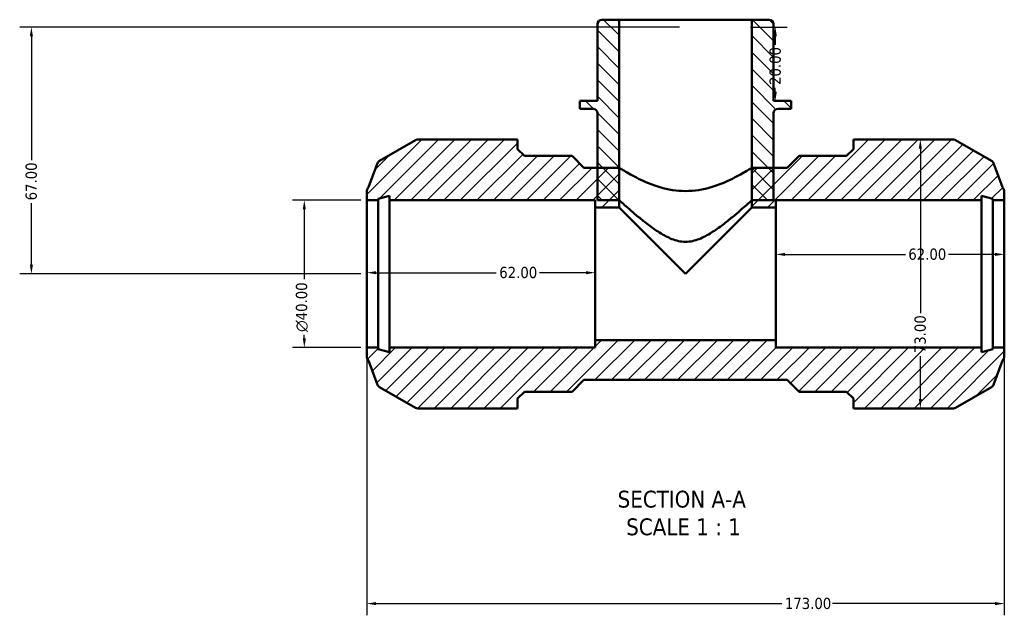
# Model space of a CAD drawing. Header units: millimetres. Extents: x 0 to 905, y -244 to 614.
# Tile 2 of 8: x 243 to 510, y -244 to -82. Entities that reach past the tile are written whole.
import ezdxf

# ---------------------------------------------------------------- set-up
doc = ezdxf.new("R2010")
doc.units = ezdxf.units.MM
for name, color, linetype, lineweight in [('Dimension (ANSI)', 7, 'Continuous', 25), ('Hatch (ANSI)', 7, 'Continuous', 18), ('Symbol (ANSI)', 7, 'Continuous', 25), ('Visible (ANSI)', 7, 'Continuous', 50)]:
    doc.layers.add(name, color=color, linetype=linetype, lineweight=lineweight)
doc.styles.add('Label Text (ANSI)', font='tahoma.ttf')
doc.styles.add('Note Text (ANSI)', font='tahoma.ttf')
doc.dimstyles.new('Default - mm (ANSI)', dxfattribs={"dimtxt": 3.048, "dimasz": 2.5, "dimexe": 3.175, "dimexo": 1.6002, "dimgap": 0.8, "dimtad": 0, "dimtoh": 1, "dimrnd": 1e-08, "dimzin": 4, "dimdsep": 46, "dimtxsty": 'Note Text (ANSI)', "dimcen": 0.09, "dimdle": 10, "dimclrd": 256, "dimclre": 256, "dimclrt": 256, "dimadec": 1, "dimazin": 1, "dimtfac": 1, "dimtofl": 0, "dimtmove": 0, "dimatfit": 3, "dimfxl": 1, "dimtolj": 1, "dimtzin": 4, "dimlwd": -1, "dimlwe": -1, "dimarcsym": 0})

# ---------------------------------------------------------------- blocks, each defined once
blk = doc.blocks.new('*D7')
at = {"layer": 'Defpoints', "color": 0, "transparency": 16777216}
for p in [(337.03, -131.49), (320.09, -171.49), (337.03, -171.49)]:
    blk.add_point(p, dxfattribs=at)
at = {"layer": 'Dimension (ANSI)', "transparency": 16777216}
for p, q in [((335.43, -131.49), (316.91, -131.49)), ((320.09, -133.99), (320.09, -152.9)), ((320.09, -168.99), (320.09, -168.05)), ((335.43, -171.49), (316.91, -171.49))]:
    blk.add_line(p, q, dxfattribs=at)
for points in [[(319.67, -133.99), (320.51, -133.99), (320.09, -131.49)], [(319.67, -168.99), (320.51, -168.99), (320.09, -171.49)]]:
    blk.add_solid(points, dxfattribs=at)
at = {"layer": 'Dimension (ANSI)', "transparency": 16777216, "insert": (317.8, -167.25), "char_height": 3.048, "attachment_point": 1, "rotation": 90, "style": 'Note Text (ANSI)'}
blk.add_mtext('\\A1;\\fAIGDT|b0|i0;\\H3.0480;\\ln\\fTahoma|b0|i0;\\H3.0480;40.00', dxfattribs=at)
blk = doc.blocks.new('*D8')
at = {"layer": 'Defpoints', "color": 0, "transparency": 16777216}
for p in [(337.03, -151.49), (399.03, -151.17), (399.03, -151.49)]:
    blk.add_point(p, dxfattribs=at)
at = {"layer": 'Dimension (ANSI)', "transparency": 16777216}
for p, q in [((339.53, -151.17), (372.19, -151.17)), ((396.53, -151.17), (383.87, -151.17))]:
    blk.add_line(p, q, dxfattribs=at)
for points in [[(339.53, -150.75), (339.53, -151.58), (337.03, -151.17)], [(396.53, -150.75), (396.53, -151.58), (399.03, -151.17)]]:
    blk.add_solid(points, dxfattribs=at)
at = {"layer": 'Dimension (ANSI)', "transparency": 16777216, "insert": (372.99, -149.58), "char_height": 3.048, "attachment_point": 1, "style": 'Note Text (ANSI)'}
blk.add_mtext('\\A1;62.00', dxfattribs=at)
blk = doc.blocks.new('*D9')
at = {"layer": 'Defpoints', "color": 0, "transparency": 16777216}
for p in [(510.03, -146.2), (448.03, -151.49), (510.03, -151.49)]:
    blk.add_point(p, dxfattribs=at)
at = {"layer": 'Dimension (ANSI)', "transparency": 16777216}
for p, q in [((450.53, -146.2), (483.19, -146.2)), ((507.53, -146.2), (494.87, -146.2))]:
    blk.add_line(p, q, dxfattribs=at)
for points in [[(450.53, -145.78), (450.53, -146.62), (448.03, -146.2)], [(507.53, -145.78), (507.53, -146.62), (510.03, -146.2)]]:
    blk.add_solid(points, dxfattribs=at)
at = {"layer": 'Dimension (ANSI)', "transparency": 16777216, "insert": (483.99, -144.61), "char_height": 3.048, "attachment_point": 1, "style": 'Note Text (ANSI)'}
blk.add_mtext('\\A1;62.00', dxfattribs=at)
blk = doc.blocks.new('*D10')
at = {"layer": 'Defpoints', "color": 0, "transparency": 16777216}
for p in [(487.25, -114.99), (487.25, -187.99), (487.25, -187.99)]:
    blk.add_point(p, dxfattribs=at)
at = {"layer": 'Dimension (ANSI)', "transparency": 16777216}
for p, q in [((487.25, -117.49), (487.25, -162.16)), ((487.25, -185.49), (487.25, -173.81))]:
    blk.add_line(p, q, dxfattribs=at)
for points in [[(486.83, -117.49), (487.66, -117.49), (487.25, -114.99)], [(486.83, -185.49), (487.66, -185.49), (487.25, -187.99)]]:
    blk.add_solid(points, dxfattribs=at)
at = {"layer": 'Dimension (ANSI)', "transparency": 16777216, "insert": (485.66, -173.01), "char_height": 3.048, "attachment_point": 1, "rotation": 90, "style": 'Note Text (ANSI)'}
blk.add_mtext('\\A1;73.00', dxfattribs=at)
blk = doc.blocks.new('*D11')
at = {"layer": 'Defpoints', "color": 0, "transparency": 16777216}
for p in [(439.53, -84.49), (447.9, -104.49), (449.82, -104.49)]:
    blk.add_point(p, dxfattribs=at)
at = {"layer": 'Dimension (ANSI)', "transparency": 16777216}
for p, q in [((441.13, -84.49), (451.08, -84.49)), ((447.9, -86.99), (447.9, -89.36)), ((447.9, -101.99), (447.9, -101))]:
    blk.add_line(p, q, dxfattribs=at)
for points in [[(447.49, -86.99), (448.32, -86.99), (447.9, -84.49)], [(447.49, -101.99), (448.32, -101.99), (447.9, -104.49)]]:
    blk.add_solid(points, dxfattribs=at)
at = {"layer": 'Dimension (ANSI)', "transparency": 16777216, "insert": (446.32, -100.2), "char_height": 3.048, "attachment_point": 1, "rotation": 90, "style": 'Note Text (ANSI)'}
blk.add_mtext('\\A1;20.00', dxfattribs=at)
blk = doc.blocks.new('*D12')
at = {"layer": 'Defpoints', "color": 0, "transparency": 16777216}
for p in [(423.53, -84.49), (246.03, -151.49), (337.03, -151.49)]:
    blk.add_point(p, dxfattribs=at)
at = {"layer": 'Dimension (ANSI)', "transparency": 16777216}
for p, q in [((421.93, -84.49), (242.86, -84.49)), ((246.03, -86.99), (246.03, -120.65)), ((246.03, -148.99), (246.03, -132.33)), ((335.43, -151.49), (242.86, -151.49))]:
    blk.add_line(p, q, dxfattribs=at)
for points in [[(245.62, -86.99), (246.45, -86.99), (246.03, -84.49)], [(245.62, -148.99), (246.45, -148.99), (246.03, -151.49)]]:
    blk.add_solid(points, dxfattribs=at)
at = {"layer": 'Dimension (ANSI)', "transparency": 16777216, "insert": (244.45, -131.53), "char_height": 3.048, "attachment_point": 1, "rotation": 90, "style": 'Note Text (ANSI)'}
blk.add_mtext('\\A1;67.00', dxfattribs=at)
blk = doc.blocks.new('*D13')
at = {"layer": 'Defpoints', "color": 0, "transparency": 16777216}
for p in [(337.03, -171.49), (510.03, -171.49), (510.03, -240.99)]:
    blk.add_point(p, dxfattribs=at)
at = {"layer": 'Dimension (ANSI)', "transparency": 16777216}
for p, q in [((337.03, -173.09), (337.03, -244.16)), ((510.03, -173.09), (510.03, -244.16)), ((339.53, -240.99), (449.69, -240.99)), ((507.53, -240.99), (463.37, -240.99))]:
    blk.add_line(p, q, dxfattribs=at)
for points in [[(339.53, -240.57), (339.53, -241.41), (337.03, -240.99)], [(507.53, -240.57), (507.53, -241.41), (510.03, -240.99)]]:
    blk.add_solid(points, dxfattribs=at)
at = {"layer": 'Dimension (ANSI)', "transparency": 16777216, "insert": (450.49, -239.4), "char_height": 3.048, "attachment_point": 1, "style": 'Note Text (ANSI)'}
blk.add_mtext('\\A1;173.00', dxfattribs=at)

msp = doc.modelspace()

# ---------------------------------------------------------------- hatches: boundary and pattern name
at = {"layer": 'Hatch (ANSI)'}
h = msp.add_hatch(dxfattribs=at)
h.set_pattern_fill('ANSI31', color=256, scale=25.4, angle=90.00021, style=0)
h.set_pattern_definition([(135.0002, (0, 0), (-2.245056, -2.245072), [])])
edge = h.paths.add_edge_path()
edge.add_ellipse((446.234, -83.689), major_axis=(1.2, 0), ratio=1, start_angle=0, end_angle=90)
edge.add_line((446.234, -82.489), (441.532, -82.489))
edge.add_line((441.532, -82.489), (441.532, -131.489))
edge.add_line((441.532, -131.489), (447.434, -131.489))
edge.add_line((447.434, -131.489), (447.434, -122.689))
edge.add_line((447.434, -122.689), (447.434, -107.889))
edge.add_ellipse((448.634, -107.889), major_axis=(-1.2, 0), ratio=1, start_angle=270, end_angle=360, ccw=False)
edge.add_line((448.634, -106.689), (452.214, -106.689))
edge.add_line((452.214, -106.689), (452.214, -104.489))
edge.add_line((452.214, -104.489), (447.434, -104.489))
edge.add_line((447.434, -104.489), (447.434, -83.689))
edge = h.paths.add_edge_path()
edge.add_ellipse((400.831, -83.689), major_axis=(0, 1.2), ratio=1, start_angle=0, end_angle=90)
edge.add_line((399.631, -83.689), (399.631, -104.489))
edge.add_line((399.631, -104.489), (394.851, -104.489))
edge.add_line((394.851, -104.489), (394.851, -106.689))
edge.add_line((394.851, -106.689), (398.431, -106.689))
edge.add_ellipse((398.431, -107.889), major_axis=(0, 1.2), ratio=1, start_angle=270, end_angle=360, ccw=False)
edge.add_line((399.631, -107.889), (399.631, -122.689))
edge.add_line((399.631, -122.689), (399.631, -131.489))
edge.add_line((399.631, -131.489), (405.532, -131.489))
edge.add_line((405.532, -131.489), (405.532, -82.489))
edge.add_line((405.532, -82.489), (400.831, -82.489))
h = msp.add_hatch(dxfattribs=at)
h.set_pattern_fill('ANSI31', color=256, scale=25.4, style=0)
h.set_pattern_definition([(45, (0, 0), (-2.245064, 2.245064), [])])
edge = h.paths.add_edge_path()
edge.add_line((377.952, -117.629), (377.952, -114.989))
edge.add_line((377.952, -114.989), (374.852, -114.989))
edge.add_line((374.852, -114.989), (350.857, -114.989))
edge.add_ellipse((350.857, -116.189), major_axis=(0, 1.2), ratio=1, start_angle=0, end_angle=30)
edge.add_line((350.257, -115.15), (340.505, -120.781))
edge.add_ellipse((341.105, -121.82), major_axis=(-0.6, 1.039), ratio=1, start_angle=0, end_angle=39.45476)
edge.add_line((339.981, -121.399), (337.525, -127.953))
edge.add_ellipse((339.032, -129.267), major_axis=(-1.507, 1.314), ratio=1, start_angle=0, end_angle=41.09048)
edge.add_line((337.032, -129.267), (337.032, -131.489))
edge.add_line((337.032, -131.489), (340.132, -131.489))
edge.add_line((340.132, -131.489), (340.132, -131.089))
edge.add_line((340.132, -131.089), (343.232, -130.259))
edge.add_line((343.232, -130.259), (343.232, -131.489))
edge.add_line((343.232, -131.489), (399.032, -131.489))
edge.add_line((399.032, -131.489), (399.032, -133.489))
edge.add_line((399.032, -133.489), (405.532, -133.489))
edge.add_line((405.532, -133.489), (405.532, -122.689))
edge.add_line((405.532, -122.689), (399.631, -122.689))
edge.add_line((399.631, -122.689), (395.932, -122.689))
edge.add_line((395.932, -122.689), (392.732, -119.489))
edge.add_line((392.732, -119.489), (379.812, -119.489))
edge.add_line((379.812, -119.489), (377.952, -117.629))
edge = h.paths.add_edge_path()
edge.add_line((469.112, -114.989), (469.112, -117.629))
edge.add_line((469.112, -117.629), (467.252, -119.489))
edge.add_line((467.252, -119.489), (454.332, -119.489))
edge.add_line((454.332, -119.489), (451.132, -122.689))
edge.add_line((451.132, -122.689), (447.434, -122.689))
edge.add_line((447.434, -122.689), (441.532, -122.689))
edge.add_line((441.532, -122.689), (441.532, -133.489))
edge.add_line((441.532, -133.489), (448.032, -133.489))
edge.add_line((448.032, -133.489), (448.032, -131.489))
edge.add_line((448.032, -131.489), (503.832, -131.489))
edge.add_line((503.832, -131.489), (503.832, -130.259))
edge.add_line((503.832, -130.259), (506.932, -131.089))
edge.add_line((506.932, -131.089), (506.932, -131.489))
edge.add_line((506.932, -131.489), (510.032, -131.489))
edge.add_line((510.032, -131.489), (510.032, -129.267))
edge.add_ellipse((508.032, -129.267), major_axis=(2, 0), ratio=1, start_angle=0, end_angle=41.09048)
edge.add_line((509.54, -127.953), (507.083, -121.399))
edge.add_ellipse((505.96, -121.82), major_axis=(1.124, 0.421), ratio=1, start_angle=0, end_angle=39.45476)
edge.add_line((506.56, -120.781), (496.807, -115.15))
edge.add_ellipse((496.207, -116.189), major_axis=(0.6, 1.039), ratio=1, start_angle=0, end_angle=30)
edge.add_line((496.207, -114.989), (472.212, -114.989))
edge.add_line((472.212, -114.989), (469.112, -114.989))
edge = h.paths.add_edge_path()
edge.add_line((469.112, -185.349), (469.112, -187.989))
edge.add_line((469.112, -187.989), (472.212, -187.989))
edge.add_line((472.212, -187.989), (496.207, -187.989))
edge.add_ellipse((496.207, -186.789), major_axis=(0, -1.2), ratio=1, start_angle=0, end_angle=30)
edge.add_line((496.807, -187.829), (506.56, -182.198))
edge.add_ellipse((505.96, -181.159), major_axis=(0.6, -1.039), ratio=1, start_angle=0, end_angle=39.45476)
edge.add_line((507.083, -181.58), (509.54, -175.026))
edge.add_ellipse((508.032, -173.711), major_axis=(1.507, -1.314), ratio=1, start_angle=0, end_angle=41.09048)
edge.add_line((510.032, -173.711), (510.032, -171.489))
edge.add_line((510.032, -171.489), (506.932, -171.489))
edge.add_line((506.932, -171.489), (506.932, -171.889))
edge.add_line((506.932, -171.889), (503.832, -172.72))
edge.add_line((503.832, -172.72), (503.832, -171.489))
edge.add_line((503.832, -171.489), (448.032, -171.489))
edge.add_line((448.032, -171.489), (448.032, -169.489))
edge.add_line((448.032, -169.489), (399.032, -169.489))
edge.add_line((399.032, -169.489), (399.032, -171.489))
edge.add_line((399.032, -171.489), (343.232, -171.489))
edge.add_line((343.232, -171.489), (343.232, -172.72))
edge.add_line((343.232, -172.72), (340.132, -171.889))
edge.add_line((340.132, -171.889), (340.132, -171.489))
edge.add_line((340.132, -171.489), (337.032, -171.489))
edge.add_line((337.032, -171.489), (337.032, -173.711))
edge.add_ellipse((339.032, -173.711), major_axis=(-2, 0), ratio=1, start_angle=0, end_angle=41.09048)
edge.add_line((337.525, -175.026), (339.981, -181.58))
edge.add_ellipse((341.105, -181.159), major_axis=(-1.124, -0.421), ratio=1, start_angle=0, end_angle=39.45476)
edge.add_line((340.505, -182.198), (350.257, -187.829))
edge.add_ellipse((350.857, -186.789), major_axis=(-0.6, -1.039), ratio=1, start_angle=0, end_angle=30)
edge.add_line((350.857, -187.989), (374.852, -187.989))
edge.add_line((374.852, -187.989), (377.952, -187.989))
edge.add_line((377.952, -187.989), (377.952, -185.349))
edge.add_line((377.952, -185.349), (379.812, -183.489))
edge.add_line((379.812, -183.489), (392.732, -183.489))
edge.add_line((392.732, -183.489), (395.932, -180.289))
edge.add_line((395.932, -180.289), (451.132, -180.289))
edge.add_line((451.132, -180.289), (454.332, -183.489))
edge.add_line((454.332, -183.489), (467.252, -183.489))
edge.add_line((467.252, -183.489), (469.112, -185.349))

# ---------------------------------------------------------------- linework, layer by layer
at = {"layer": 'Visible (ANSI)'}
for p, q in [((405.532, -82.489), (400.831, -82.489)), ((405.532, -131.489), (405.532, -82.489)), ((441.532, -82.489), (405.532, -82.489)), ((446.234, -82.489), (441.532, -82.489)), ((441.532, -82.489), (441.532, -131.489)), ((399.631, -83.689), (399.631, -104.489)), ((447.434, -104.489), (447.434, -83.689)), ((399.631, -104.489), (394.851, -104.489)), ((394.851, -104.489), (394.851, -106.689)), ((394.851, -106.689), (398.431, -106.689)), ((452.214, -104.489), (447.434, -104.489)), ((448.634, -106.689), (452.214, -106.689)), ((452.214, -106.689), (452.214, -104.489)), ((399.631, -107.889), (399.631, -131.489)), ((447.434, -131.489), (447.434, -107.889)), ((350.257, -115.15), (340.505, -120.781)), ((374.852, -114.989), (350.857, -114.989)), ((377.952, -114.989), (374.852, -114.989)), ((377.952, -117.629), (377.952, -114.989)), ((469.112, -114.989), (469.112, -117.629)), ((472.212, -114.989), (469.112, -114.989)), ((496.207, -114.989), (472.212, -114.989)), ((506.56, -120.781), (496.807, -115.15)), ((379.812, -119.489), (377.952, -117.629)), ((392.732, -119.489), (379.812, -119.489)), ((395.932, -122.689), (392.732, -119.489)), ((454.332, -119.489), (451.132, -122.689)), ((467.252, -119.489), (454.332, -119.489)), ((469.112, -117.629), (467.252, -119.489)), ((339.981, -121.399), (337.525, -127.953)), ((405.532, -122.689), (395.932, -122.689)), ((405.532, -133.489), (405.532, -122.689)), ((451.132, -122.689), (441.532, -122.689)), ((441.532, -122.689), (441.532, -133.489)), ((509.54, -127.953), (507.083, -121.399)), ((337.032, -129.267), (337.032, -131.489)), ((340.132, -131.089), (343.232, -130.259)), ((343.232, -130.259), (343.232, -131.489)), ((503.832, -131.489), (503.832, -130.259)), ((503.832, -130.259), (506.932, -131.089)), ((510.032, -131.489), (510.032, -129.267)), ((337.032, -131.489), (340.132, -131.489)), ((337.032, -171.489), (337.032, -131.489)), ((340.132, -131.489), (340.132, -131.089)), ((340.132, -171.489), (340.132, -131.489)), ((343.232, -131.489), (399.032, -131.489)), ((343.232, -171.489), (343.232, -131.489)), ((399.032, -131.489), (399.032, -133.489)), ((399.032, -133.489), (405.532, -133.489)), ((399.032, -169.489), (399.032, -133.489)), ((399.631, -131.489), (405.532, -131.489)), ((423.532, -151.489), (405.532, -133.489)), ((441.532, -133.489), (423.532, -151.489)), ((441.532, -131.489), (447.434, -131.489)), ((441.532, -133.489), (448.032, -133.489)), ((448.032, -133.489), (448.032, -131.489)), ((448.032, -131.489), (503.832, -131.489)), ((448.032, -169.489), (448.032, -133.489)), ((503.832, -171.489), (503.832, -131.489)), ((506.932, -131.089), (506.932, -131.489)), ((506.932, -131.489), (510.032, -131.489)), ((506.932, -171.489), (506.932, -131.489)), ((510.032, -171.489), (510.032, -131.489)), ((448.032, -169.489), (399.032, -169.489)), ((399.032, -169.489), (399.032, -171.489)), ((448.032, -171.489), (448.032, -169.489)), ((340.132, -171.489), (337.032, -171.489)), ((337.032, -171.489), (337.032, -173.711)), ((340.132, -171.889), (340.132, -171.489)), ((343.232, -172.72), (340.132, -171.889)), ((399.032, -171.489), (343.232, -171.489)), ((343.232, -171.489), (343.232, -172.72)), ((503.832, -171.489), (448.032, -171.489)), ((503.832, -172.72), (503.832, -171.489)), ((506.932, -171.889), (503.832, -172.72)), ((510.032, -171.489), (506.932, -171.489)), ((506.932, -171.489), (506.932, -171.889)), ((510.032, -173.711), (510.032, -171.489)), ((337.525, -175.026), (339.981, -181.58)), ((507.083, -181.58), (509.54, -175.026)), ((392.732, -183.489), (395.932, -180.289)), ((395.932, -180.289), (451.132, -180.289)), ((451.132, -180.289), (454.332, -183.489)), ((340.505, -182.198), (350.257, -187.829)), ((377.952, -185.349), (379.812, -183.489)), ((379.812, -183.489), (392.732, -183.489)), ((454.332, -183.489), (467.252, -183.489)), ((467.252, -183.489), (469.112, -185.349)), ((496.807, -187.829), (506.56, -182.198)), ((377.952, -187.989), (377.952, -185.349)), ((469.112, -185.349), (469.112, -187.989)), ((350.857, -187.989), (374.852, -187.989)), ((374.852, -187.989), (377.952, -187.989)), ((469.112, -187.989), (472.212, -187.989)), ((472.212, -187.989), (496.207, -187.989))]:
    msp.add_line(p, q, dxfattribs=at)
for centre, radius, start, end in [((400.831, -83.689), 1.2, 90, 180), ((446.234, -83.689), 1.2, 0, 90), ((398.431, -107.889), 1.2, 0, 90), ((448.634, -107.889), 1.2, 90, 180), ((350.857, -116.189), 1.2, 90, 120), ((496.207, -116.189), 1.2, 60, 90), ((341.105, -121.82), 1.2, 120, 159.45476), ((505.96, -121.82), 1.2, 20.54524, 60), ((339.032, -129.267), 2, 138.90952, 180), ((508.032, -129.267), 2, 0, 41.09048), ((339.032, -173.711), 2, 180, 221.09048), ((508.032, -173.711), 2, 318.90952, 0), ((341.105, -181.159), 1.2, 200.54524, 240), ((505.96, -181.159), 1.2, 300, 339.45476), ((350.857, -186.789), 1.2, 240, 270), ((496.207, -186.789), 1.2, 270, 300)]:
    msp.add_arc(centre, radius, start, end, dxfattribs=at)
for points, knots in [([(405.532, -122.689), (405.532, -122.689), (405.647, -122.762), (406.12, -123.053), (406.477, -123.272), (407.406, -123.824), (407.98, -124.158), (409.29, -124.881), (410.026, -125.271), (412.373, -126.427), (414.35, -127.296), (417.651, -128.275), (418.807, -128.546), (421.161, -128.913), (422.358, -129.007), (423.532, -129.007)], [8.422037, 8.422037, 8.422037, 8.422037, 8.7715632, 8.7715632, 9.1210893, 9.1210893, 9.4706154, 9.4706154, 9.8201415, 9.8201415, 10.5247621, 10.5247621, 10.8770724, 10.8770724, 11.2293827, 11.2293827, 11.2293827, 11.2293827]), ([(423.532, -129.007), (424.707, -129.007), (425.904, -128.913), (428.257, -128.546), (429.414, -128.275), (432.714, -127.296), (434.692, -126.427), (437.038, -125.271), (437.775, -124.881), (439.085, -124.158), (439.658, -123.824), (440.588, -123.272), (440.945, -123.053), (441.417, -122.762), (441.532, -122.689), (441.532, -122.689)], [0, 0, 0, 0, 0.3523103, 0.3523103, 0.7046206, 0.7046206, 1.4092412, 1.4092412, 1.7587673, 1.7587673, 2.1082934, 2.1082934, 2.4578195, 2.4578195, 2.8073457, 2.8073457, 2.8073457, 2.8073457]), ([(405.532, -131.489), (405.532, -131.489), (405.657, -131.602), (406.154, -132.047), (406.526, -132.38), (407.474, -133.219), (408.052, -133.726), (409.347, -134.842), (410.063, -135.451), (411.603, -136.721), (412.491, -137.435), (414.398, -138.878), (415.417, -139.608), (417.553, -140.951), (418.666, -141.564), (421.002, -142.475), (422.225, -142.772), (423.532, -142.772)], [9.0773139, 9.0773139, 9.0773139, 9.0773139, 9.4414065, 9.4414065, 9.8054991, 9.8054991, 10.1695917, 10.1695917, 10.5336843, 10.5336843, 10.9260346, 10.9260346, 11.3183848, 11.3183848, 11.710735, 11.710735, 12.1030853, 12.1030853, 12.1030853, 12.1030853]), ([(423.532, -142.772), (424.84, -142.772), (426.063, -142.475), (428.398, -141.564), (429.511, -140.951), (431.647, -139.608), (432.667, -138.878), (434.574, -137.435), (435.461, -136.721), (437.002, -135.451), (437.718, -134.842), (439.013, -133.726), (439.59, -133.219), (440.539, -132.38), (440.911, -132.047), (441.408, -131.602), (441.532, -131.489), (441.532, -131.489)], [0, 0, 0, 0, 0.3923502, 0.3923502, 0.7847005, 0.7847005, 1.1770507, 1.1770507, 1.5694009, 1.5694009, 1.9334935, 1.9334935, 2.2975861, 2.2975861, 2.6616787, 2.6616787, 3.0257713, 3.0257713, 3.0257713, 3.0257713])]:
    msp.add_open_spline(points, degree=3, knots=knots, dxfattribs=at)

# ---------------------------------------------------------------- texts
at = {"layer": 'Symbol (ANSI)', "char_height": 4.572, "attachment_point": 7, "style": 'Label Text (ANSI)'}
for s, insert in [('SECTION A-A', (405.108, -215.004)), ('SCALE 1 : 1', (407.427, -222.517))]:
    msp.add_mtext(s, dxfattribs=dict(at, insert=insert))

# ---------------------------------------------------------------- dimensions: what is measured, and where the dimension line sits
at = {"layer": 'Dimension (ANSI)'}
for base, p1, p2, angle, override, picture, middle in [((246.032, -151.489), (423.532, -84.489), (337.032, -151.489), 90, {"dimtoh": 0, "dimdec": 2, "dimtp": 0, "dimtm": 0, "dimtdec": 2, "dimatfit": 1}, '*D12', (246.032, -126.489)), ((447.904, -104.489), (439.532, -84.489), (449.824, -104.489), 270, {"dimtoh": 0, "dimdec": 2, "dimse2": 1, "dimtp": 0, "dimtm": 0, "dimtdec": 2, "dimatfit": 1}, '*D11', (447.904, -95.18)), ((487.247, -187.989), (487.247, -114.989), (487.247, -187.989), 90, {"dimtoh": 0, "dimdec": 2, "dimse1": 1, "dimse2": 1, "dimtp": 0, "dimtm": 0, "dimtdec": 2, "dimatfit": 1}, '*D10', (487.247, -167.989)), ((510.032, -146.2), (448.032, -151.489), (510.032, -151.489), 180, {"dimtoh": 0, "dimdec": 2, "dimse1": 1, "dimse2": 1, "dimtp": 0, "dimtm": 0, "dimtdec": 2, "dimatfit": 1}, '*D9', (489.032, -146.2)), ((399.032, -151.167), (337.032, -151.489), (399.032, -151.489), 180, {"dimtoh": 0, "dimdec": 2, "dimse1": 1, "dimse2": 1, "dimtp": 0, "dimtm": 0, "dimtdec": 2, "dimatfit": 1}, '*D8', (378.032, -151.167)), ((510.032, -240.989), (337.032, -171.489), (510.032, -171.489), 180, {"dimtoh": 0, "dimdec": 2, "dimtp": 0, "dimtm": 0, "dimtdec": 2, "dimatfit": 1}, '*D13', (456.532, -240.989))]:
    dim = msp.add_linear_dim(base=base, p1=p1, p2=p2, angle=angle, dimstyle='Default - mm (ANSI)', override=override, dxfattribs=at)
    dim.commit()
    dim.dimension.update_dxf_attribs({"geometry": picture, "text_midpoint": middle, "dimtype": 160})
dim = msp.add_linear_dim(base=(320.088, -171.489), p1=(337.032, -131.489), p2=(337.032, -171.489), angle=90, text='\\fAIGDT|b0|i0;\\H3.0480;\\ln\\fTahoma|b0|i0;\\H3.0480;<>', dimstyle='Default - mm (ANSI)', override={"dimtoh": 0, "dimdec": 2, "dimtp": 0, "dimtm": 0, "dimtdec": 2, "dimatfit": 1}, dxfattribs=at)
dim.commit()
dim.dimension.update_dxf_attribs({"geometry": '*D7', "text_midpoint": (320.088, -160.472), "dimtype": 160})

doc.saveas('drawing.dxf')
